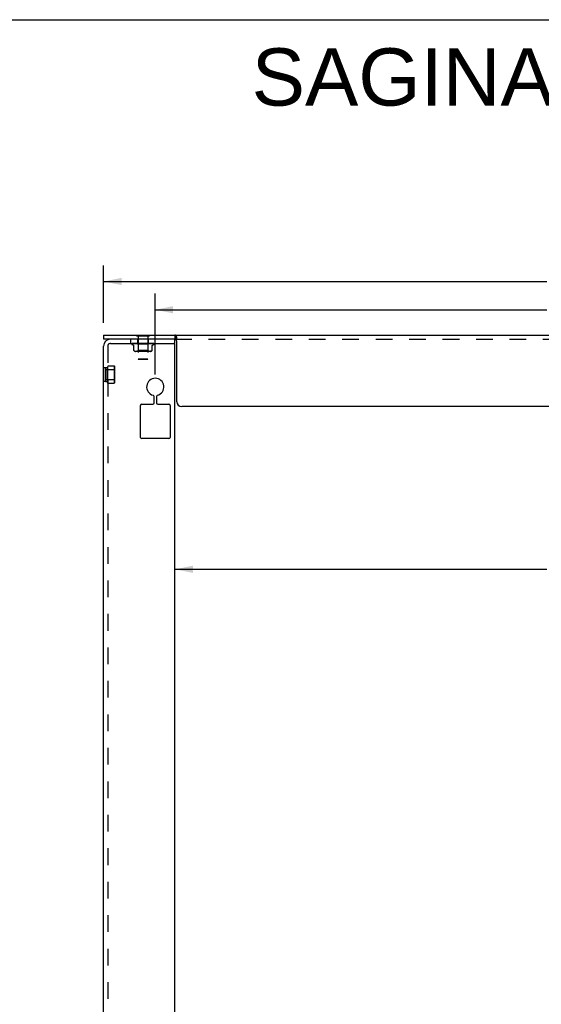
# Model space of a CAD drawing. Header units: inches. Extents: x 0 to 77.3, y 0 to 50.
# Tile 40 of 42: x 33.9 to 47.1, y 25 to 50. Entities that reach past the tile are written whole.
import ezdxf

# ---------------------------------------------------------------- set-up
doc = ezdxf.new("R2010")
doc.units = ezdxf.units.IN
doc.header["$LTSCALE"] = 4.25
doc.header["$MEASUREMENT"] = 0
doc.linetypes.add('HIDDEN', pattern=[0.2, 0.1, -0.1])
doc.layers.get('0').update_dxf_attribs({"linetype": 'CONTINUOUS'})
for name, color, linetype in [('02___PRT_ALL_AXES', 7, 'CONTINUOUS'), ('DEFAULT_2', 8, 'HIDDEN'), ('DIMENSIONS', 7, 'CONTINUOUS')]:
    doc.layers.add(name, color=color, linetype=linetype)
doc.styles.get("Standard").update_dxf_attribs({"font": 'arial.ttf'})
doc.dimstyles.new('DIMSTYLE_1', dxfattribs={"dimtxt": 0.386364, "dimasz": 0.454545, "dimexe": 0.09, "dimexo": 0.07, "dimgap": 0.0425, "dimtad": 0, "dimtih": 1, "dimtoh": 1, "dimzin": 4, "dimdsep": 46, "dimtxsty": 'Standard', "dimblk": '_FILLED', "dimblk1": '_FILLED', "dimblk2": '_FILLED', "dimcen": 0.09, "dimazin": 1, "dimtfac": 1, "dimtdec": 3, "dimtofl": 0, "dimtmove": 0, "dimatfit": 3, "dimldrblk": '_FILLED', "dimfxl": 0, "dimtolj": 1, "dimtzin": 4, "dimarcsym": 0})

# ---------------------------------------------------------------- blocks, each defined once
blk = doc.blocks.new('_FILLED')
at = {"color": 0, "linetype": 'ByBlock'}
blk.add_solid([(0, 0), (-1, 0.2), (-1, -0.2)], dxfattribs=at)
blk = doc.blocks.new('*D3')
at = {"layer": 'DIMENSIONS', "color": 2, "linetype": 'Continuous'}
for p, q in [((36.015, 42.307), (36.015, 43.761)), ((60.265, 42.307), (60.265, 43.761)), ((36.015, 43.352), (47.272, 43.352)), ((60.265, 43.352), (49.008, 43.352))]:
    blk.add_line(p, q, dxfattribs=at)
at = {"layer": 'DIMENSIONS', "color": 2, "linetype": 'Continuous', "xscale": 0.4545454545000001, "yscale": 0.4545454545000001, "zscale": 0.4545454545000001, "rotation": 180}
blk.add_blockref('_FILLED', (36.015, 43.352), dxfattribs=at)
at = {"layer": 'DIMENSIONS', "color": 2, "linetype": 'Continuous', "xscale": 0.4545454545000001, "yscale": 0.4545454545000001, "zscale": 0.4545454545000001}
blk.add_blockref('_FILLED', (60.265, 43.352), dxfattribs=at)
at = {"layer": 'DIMENSIONS', "color": 2, "linetype": 'Continuous', "insert": (48.14, 43.545), "char_height": 0.3864, "width": 1.35012, "attachment_point": 2, "line_spacing_factor": 0.9}
blk.add_mtext('24.25', dxfattribs=at)
blk = doc.blocks.new('*D4')
at = {"layer": 'DIMENSIONS', "color": 2, "linetype": 'Continuous'}
for p, q in [((37.327, 40.994), (37.327, 43.045)), ((58.952, 40.994), (58.952, 43.045)), ((37.327, 42.636), (47.272, 42.636)), ((58.952, 42.636), (49.008, 42.636))]:
    blk.add_line(p, q, dxfattribs=at)
at = {"layer": 'DIMENSIONS', "color": 2, "linetype": 'Continuous', "xscale": 0.4545454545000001, "yscale": 0.4545454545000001, "zscale": 0.4545454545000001, "rotation": 180}
blk.add_blockref('_FILLED', (37.327, 42.636), dxfattribs=at)
at = {"layer": 'DIMENSIONS', "color": 2, "linetype": 'Continuous', "xscale": 0.4545454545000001, "yscale": 0.4545454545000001, "zscale": 0.4545454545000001}
blk.add_blockref('_FILLED', (58.952, 42.636), dxfattribs=at)
at = {"layer": 'DIMENSIONS', "color": 2, "linetype": 'Continuous', "insert": (48.14, 42.829), "char_height": 0.3864, "width": 1.35012, "attachment_point": 2, "line_spacing_factor": 0.9}
blk.add_mtext('21.63', dxfattribs=at)
blk = doc.blocks.new('*D6')
at = {"layer": 'DIMENSIONS', "color": 2, "linetype": 'Continuous'}
for p, q in [((37.827, 36.045), (47.272, 36.045)), ((58.452, 36.045), (49.008, 36.045))]:
    blk.add_line(p, q, dxfattribs=at)
at = {"layer": 'DIMENSIONS', "color": 2, "linetype": 'Continuous', "xscale": 0.4545454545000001, "yscale": 0.4545454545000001, "zscale": 0.4545454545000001, "rotation": 180}
blk.add_blockref('_FILLED', (37.827, 36.045), dxfattribs=at)
at = {"layer": 'DIMENSIONS', "color": 2, "linetype": 'Continuous', "xscale": 0.4545454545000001, "yscale": 0.4545454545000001, "zscale": 0.4545454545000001}
blk.add_blockref('_FILLED', (58.452, 36.045), dxfattribs=at)
at = {"layer": 'DIMENSIONS', "color": 2, "linetype": 'Continuous', "insert": (48.14, 36.238), "char_height": 0.3864, "width": 1.35012, "attachment_point": 2, "line_spacing_factor": 0.9}
blk.add_mtext('20.63', dxfattribs=at)

msp = doc.modelspace()

# ---------------------------------------------------------------- linework, layer by layer
at = {"color": 7, "linetype": 'Continuous'}
for p, q in [((0, 50), (77.273, 50)), ((36.015, 41.989), (36.015, 41.885)), ((36.015, 41.989), (60.265, 41.989)), ((36.846, 41.993), (36.846, 41.989)), ((36.846, 41.993), (37.183, 41.993)), ((37.183, 41.993), (37.183, 41.989)), ((37.827, 41.781), (37.797, 41.781)), ((37.827, 41.781), (37.827, 41.885)), ((37.828, 41.989), (37.828, 41.885)), ((37.869, 41.877), (37.868, 41.9)), ((37.869, 41.869), (37.869, 41.877)), ((37.874, 40.301), (37.874, 41.818)), ((58.28, 40.176), (37.999, 40.176))]:
    msp.add_line(p, q, dxfattribs=at)
at = {"color": 3, "linetype": 'Continuous'}
for p, q in [((37.828, 41.885), (36.015, 41.885)), ((36.189, 41.781), (37.797, 41.781)), ((37.827, 9.977), (37.827, 41.751)), ((36.015, 10.017), (36.015, 41.711)), ((37.296, 40.268), (37.296, 40.435)), ((37.359, 40.435), (37.359, 40.268)), ((36.952, 39.393), (36.952, 40.208)), ((36.982, 40.238), (37.266, 40.238)), ((37.389, 40.238), (37.672, 40.238)), ((37.702, 40.208), (37.702, 39.393)), ((37.672, 39.363), (36.982, 39.363))]:
    msp.add_line(p, q, dxfattribs=at)
at = {"color": 7, "linetype": 'Continuous'}
for points in [[(37.846, 41.984), (37.846, 41.984), (37.844, 41.985), (37.841, 41.986), (37.839, 41.987), (37.837, 41.988), (37.834, 41.988), (37.831, 41.989), (37.828, 41.989)], [(37.868, 41.9), (37.868, 41.907), (37.868, 41.914), (37.868, 41.921), (37.867, 41.927), (37.867, 41.933), (37.866, 41.938), (37.866, 41.944), (37.865, 41.948), (37.864, 41.953), (37.863, 41.957), (37.862, 41.961), (37.86, 41.965), (37.859, 41.969), (37.857, 41.972), (37.855, 41.974), (37.854, 41.977), (37.852, 41.979), (37.85, 41.981), (37.848, 41.983), (37.846, 41.984)], [(37.874, 41.818), (37.873, 41.824), (37.872, 41.831), (37.871, 41.838), (37.87, 41.845), (37.869, 41.853), (37.869, 41.861), (37.869, 41.869)]]:
    msp.add_lwpolyline(points, dxfattribs=at)
at = {"color": 3, "linetype": 'Continuous'}
for centre, radius, start, end in [((36.189, 41.711), 0.174, 90, 180), ((37.797, 41.751), 0.03, 0, 90), ((37.327, 40.676), 0.219, 284.314, 255.686), ((37.266, 40.268), 0.03, 270, 360), ((37.266, 40.435), 0.03, 0, 75.686), ((37.389, 40.435), 0.03, 104.314, 180), ((37.389, 40.268), 0.03, 180, 270), ((36.982, 40.208), 0.03, 90, 180), ((37.672, 40.208), 0.03, 0, 90), ((36.982, 39.393), 0.03, 180, 270), ((37.672, 39.393), 0.03, 270, 360)]:
    msp.add_arc(centre, radius, start, end, dxfattribs=at)
at = {"color": 7, "linetype": 'Continuous'}
for centre, radius, start, end in [((36.189, 41.711), 0.07, 90, 118.9161), ((37.999, 40.301), 0.125, 180, 270)]:
    msp.add_arc(centre, radius, start, end, dxfattribs=at)
at = {"layer": '02___PRT_ALL_AXES', "color": 8, "linetype": 'HIDDEN'}
for p, q in [((36.065, 40.817), (36.065, 41.16)), ((36.065, 41.16), (36.119, 41.16)), ((36.119, 40.769), (36.119, 41.209)), ((36.119, 41.209), (36.279, 41.209)), ((36.065, 40.817), (36.119, 40.817)), ((36.119, 40.769), (36.279, 40.769))]:
    msp.add_line(p, q, dxfattribs=at)
at = {"layer": 'DEFAULT_2', "color": 8, "linetype": 'HIDDEN'}
for p, q in [((36.702, 41.781), (36.702, 41.885)), ((36.734, 41.764), (36.734, 41.765)), ((36.739, 41.777), (36.739, 41.777)), ((36.745, 41.778), (36.872, 41.78)), ((36.768, 41.778), (36.85, 41.779)), ((36.777, 41.778), (36.857, 41.779)), ((36.777, 41.778), (36.777, 41.778)), ((36.795, 41.778), (36.867, 41.779)), ((36.807, 41.778), (36.906, 41.78)), ((36.813, 41.779), (36.807, 41.778)), ((36.807, 41.778), (36.807, 41.778)), ((36.821, 41.78), (36.813, 41.779)), ((36.829, 41.778), (36.89, 41.779)), ((36.856, 41.779), (36.844, 41.778)), ((36.844, 41.778), (36.844, 41.778)), ((36.846, 41.989), (36.846, 41.975)), ((36.846, 41.975), (37.183, 41.975)), ((36.85, 41.779), (36.885, 41.78)), ((36.855, 41.78), (36.873, 41.78)), ((36.857, 41.779), (36.891, 41.78)), ((36.867, 41.779), (36.898, 41.78)), ((36.87, 41.778), (36.917, 41.779)), ((36.871, 41.781), (36.871, 41.781)), ((36.871, 41.781), (36.89, 41.762)), ((36.872, 41.78), (36.872, 41.78)), ((36.873, 41.78), (36.873, 41.78)), ((36.874, 41.885), (36.874, 41.781)), ((36.876, 41.78), (36.875, 41.78)), ((36.879, 41.78), (36.879, 41.78)), ((36.885, 41.78), (36.884, 41.78)), ((36.887, 41.778), (36.949, 41.78)), ((36.888, 41.778), (36.887, 41.778)), ((36.909, 41.78), (36.888, 41.778)), ((36.89, 41.989), (36.89, 41.885)), ((36.89, 41.779), (36.916, 41.78)), ((36.89, 41.762), (36.89, 41.599)), ((37.14, 41.762), (36.89, 41.762)), ((36.891, 41.975), (36.891, 41.378)), ((36.891, 41.78), (36.891, 41.78)), ((36.891, 41.78), (36.891, 41.78)), ((36.892, 41.78), (36.891, 41.78)), ((36.892, 41.781), (36.895, 41.78)), ((36.895, 41.78), (36.898, 41.78)), ((36.898, 41.78), (36.898, 41.78)), ((36.906, 41.78), (36.907, 41.78)), ((36.912, 41.781), (36.907, 41.78)), ((36.909, 41.781), (36.916, 41.78)), ((36.916, 41.781), (36.909, 41.78)), ((36.916, 41.78), (36.916, 41.78)), ((36.917, 41.779), (36.938, 41.78)), ((36.917, 41.778), (36.948, 41.779)), ((36.933, 41.781), (36.926, 41.78)), ((36.926, 41.78), (36.926, 41.78)), ((36.929, 41.781), (36.937, 41.78)), ((36.935, 41.778), (36.974, 41.78)), ((36.936, 41.778), (36.935, 41.778)), ((36.936, 41.778), (36.959, 41.78)), ((36.938, 41.78), (36.937, 41.78)), ((36.948, 41.779), (36.962, 41.78)), ((36.957, 41.781), (36.949, 41.78)), ((36.949, 41.78), (36.949, 41.78)), ((36.953, 41.781), (36.961, 41.78)), ((36.962, 41.78), (36.961, 41.78)), ((36.967, 41.778), (36.978, 41.779)), ((36.974, 41.78), (36.975, 41.78)), ((36.983, 41.781), (36.975, 41.78)), ((36.978, 41.779), (36.988, 41.78)), ((36.979, 41.781), (36.987, 41.78)), ((37.01, 41.781), (37.002, 41.78)), ((37.006, 41.781), (37.015, 41.78)), ((37.038, 41.781), (37.029, 41.78)), ((37.033, 41.781), (37.042, 41.78)), ((37.069, 41.778), (37.039, 41.781)), ((37.042, 41.78), (37.069, 41.778)), ((37.042, 41.78), (37.042, 41.78)), ((37.055, 41.78), (37.076, 41.779)), ((37.064, 41.781), (37.056, 41.78)), ((37.06, 41.781), (37.068, 41.78)), ((37.068, 41.78), (37.119, 41.778)), ((37.068, 41.78), (37.068, 41.78)), ((37.069, 41.778), (37.069, 41.778)), ((37.076, 41.779), (37.088, 41.778)), ((37.08, 41.78), (37.081, 41.78)), ((37.08, 41.78), (37.117, 41.779)), ((37.089, 41.781), (37.081, 41.78)), ((37.085, 41.781), (37.092, 41.78)), ((37.119, 41.778), (37.089, 41.781)), ((37.093, 41.78), (37.092, 41.78)), ((37.103, 41.78), (37.153, 41.779)), ((37.103, 41.78), (37.104, 41.78)), ((37.111, 41.781), (37.104, 41.78)), ((37.108, 41.781), (37.114, 41.78)), ((37.114, 41.78), (37.114, 41.78)), ((37.117, 41.779), (37.137, 41.778)), ((37.119, 41.778), (37.119, 41.778)), ((37.123, 41.78), (37.185, 41.779)), ((37.123, 41.78), (37.124, 41.78)), ((37.13, 41.781), (37.124, 41.78)), ((37.127, 41.781), (37.129, 41.78)), ((37.129, 41.78), (37.132, 41.78)), ((37.132, 41.78), (37.132, 41.78)), ((37.148, 41.78), (37.137, 41.781)), ((37.139, 41.975), (37.139, 41.378)), ((37.142, 41.78), (37.139, 41.78)), ((37.139, 41.78), (37.139, 41.78)), ((37.14, 41.989), (37.14, 41.885)), ((37.159, 41.781), (37.14, 41.762)), ((37.14, 41.762), (37.14, 41.599)), ((37.144, 41.781), (37.142, 41.78)), ((37.145, 41.78), (37.145, 41.78)), ((37.165, 41.778), (37.148, 41.78)), ((37.15, 41.78), (37.151, 41.78)), ((37.153, 41.779), (37.181, 41.778)), ((37.154, 41.78), (37.154, 41.78)), ((37.154, 41.78), (37.281, 41.778)), ((37.155, 41.781), (37.155, 41.885)), ((37.157, 41.78), (37.157, 41.78)), ((37.158, 41.78), (37.158, 41.78)), ((37.165, 41.778), (37.165, 41.778)), ((37.186, 41.78), (37.18, 41.781)), ((37.183, 41.989), (37.183, 41.975)), ((37.185, 41.779), (37.219, 41.778)), ((37.194, 41.779), (37.186, 41.78)), ((37.205, 41.778), (37.205, 41.778)), ((37.223, 41.78), (37.217, 41.781)), ((37.23, 41.779), (37.223, 41.78)), ((37.239, 41.778), (37.239, 41.778)), ((37.239, 41.778), (37.239, 41.778)), ((37.249, 41.778), (37.25, 41.778)), ((37.273, 41.778), (37.273, 41.778)), ((37.292, 41.776), (37.292, 41.776)), ((37.296, 41.764), (37.296, 41.765)), ((37.327, 41.781), (37.327, 41.885)), ((37.831, 41.989), (37.828, 41.989)), ((37.828, 41.885), (58.452, 41.885)), ((37.846, 41.984), (37.844, 41.985)), ((37.848, 41.983), (37.848, 41.983)), ((37.868, 41.907), (37.868, 41.901)), ((37.868, 41.901), (37.868, 41.895)), ((37.868, 41.895), (37.868, 41.889)), ((37.868, 41.889), (37.869, 41.883)), ((37.869, 41.883), (37.869, 41.877)), ((37.869, 41.874), (37.869, 41.877)), ((36.119, 41.711), (36.119, 10.017)), ((36.76, 41.743), (36.745, 41.749)), ((36.779, 41.603), (36.779, 41.716)), ((36.779, 41.603), (36.779, 41.603)), ((36.793, 41.593), (36.798, 41.59)), ((36.798, 41.59), (36.804, 41.588)), ((36.804, 41.589), (36.809, 41.587)), ((36.809, 41.587), (36.814, 41.586)), ((36.814, 41.586), (36.82, 41.585)), ((36.82, 41.585), (36.825, 41.585)), ((36.825, 41.585), (36.83, 41.584)), ((36.83, 41.584), (36.835, 41.584)), ((36.835, 41.584), (36.839, 41.584)), ((37.194, 41.579), (36.835, 41.579)), ((36.839, 41.584), (36.844, 41.585)), ((36.844, 41.585), (36.849, 41.585)), ((36.849, 41.585), (36.854, 41.586)), ((36.854, 41.586), (36.86, 41.587)), ((36.86, 41.587), (36.865, 41.588)), ((36.865, 41.588), (36.871, 41.591)), ((36.89, 41.599), (36.87, 41.579)), ((36.871, 41.59), (36.876, 41.593)), ((36.876, 41.593), (36.881, 41.596)), ((36.886, 41.6), (36.881, 41.596)), ((36.888, 41.601), (36.886, 41.6)), ((37.14, 41.599), (36.89, 41.599)), ((36.93, 41.593), (36.92, 41.596)), ((36.964, 41.587), (36.952, 41.589)), ((37.135, 41.603), (37.138, 41.603)), ((37.14, 41.599), (37.16, 41.579)), ((37.154, 41.593), (37.159, 41.59)), ((37.159, 41.591), (37.165, 41.588)), ((37.164, 41.588), (37.17, 41.587)), ((37.17, 41.587), (37.175, 41.586)), ((37.175, 41.586), (37.181, 41.585)), ((37.181, 41.585), (37.186, 41.585)), ((37.186, 41.585), (37.19, 41.584)), ((37.19, 41.584), (37.195, 41.584)), ((37.195, 41.584), (37.2, 41.584)), ((37.205, 41.585), (37.2, 41.584)), ((37.21, 41.585), (37.215, 41.586)), ((37.215, 41.586), (37.221, 41.587)), ((37.221, 41.587), (37.226, 41.589)), ((37.226, 41.588), (37.232, 41.59)), ((37.232, 41.59), (37.237, 41.593)), ((37.249, 41.601), (37.247, 41.6)), ((37.251, 41.603), (37.25, 41.603)), ((37.25, 41.602), (37.251, 41.603)), ((37.251, 41.603), (37.251, 41.716)), ((37.27, 41.743), (37.285, 41.749)), ((36.901, 41.368), (36.891, 41.378)), ((37.139, 41.378), (36.891, 41.378)), ((37.129, 41.368), (36.901, 41.368)), ((37.129, 41.368), (37.139, 41.378)), ((36.119, 41.161), (36.015, 41.161)), ((36.065, 40.854), (36.065, 41.124)), ((36.075, 41.114), (36.065, 41.124)), ((36.075, 41.114), (36.075, 40.864)), ((36.075, 41.114), (36.279, 41.114)), ((36.279, 41.209), (36.279, 40.769)), ((36.289, 41.199), (36.279, 41.209)), ((36.279, 41.114), (36.289, 41.124)), ((36.289, 41.199), (36.289, 40.779)), ((36.119, 40.817), (36.015, 40.817)), ((36.075, 40.864), (36.065, 40.854)), ((36.075, 40.864), (36.279, 40.864)), ((36.279, 40.864), (36.289, 40.854)), ((36.289, 40.779), (36.279, 40.769))]:
    msp.add_line(p, q, dxfattribs=at)
for points in [[(36.746, 41.781), (36.746, 41.781), (36.745, 41.78), (36.744, 41.78), (36.744, 41.78), (36.743, 41.78), (36.742, 41.779), (36.742, 41.779), (36.742, 41.779), (36.741, 41.778), (36.741, 41.778), (36.74, 41.778), (36.74, 41.778), (36.74, 41.777), (36.739, 41.777)], [(36.739, 41.777), (36.739, 41.777), (36.739, 41.777), (36.74, 41.777), (36.74, 41.777), (36.74, 41.777), (36.74, 41.778), (36.741, 41.778), (36.741, 41.778), (36.742, 41.778), (36.742, 41.778), (36.743, 41.778), (36.743, 41.778)], [(36.745, 41.781), (36.745, 41.781), (36.744, 41.78), (36.742, 41.78), (36.741, 41.779), (36.74, 41.778)], [(36.753, 41.781), (36.753, 41.781), (36.751, 41.78), (36.749, 41.78), (36.748, 41.779), (36.746, 41.779), (36.745, 41.779), (36.743, 41.778), (36.743, 41.778)], [(36.743, 41.778), (36.833, 41.779), (36.854, 41.78)], [(36.743, 41.778), (36.743, 41.778), (36.743, 41.778), (36.744, 41.778), (36.745, 41.778)], [(36.75, 41.778), (36.749, 41.778), (36.749, 41.778), (36.749, 41.778)], [(36.749, 41.778), (36.749, 41.778), (36.749, 41.778), (36.749, 41.778), (36.749, 41.778), (36.75, 41.778), (36.75, 41.778), (36.751, 41.778), (36.751, 41.778)], [(36.755, 41.781), (36.754, 41.781), (36.754, 41.78), (36.753, 41.78), (36.753, 41.78), (36.752, 41.779), (36.752, 41.779), (36.751, 41.779), (36.751, 41.779), (36.75, 41.778)], [(36.751, 41.778), (36.858, 41.78), (36.876, 41.78)], [(36.77, 41.781), (36.769, 41.78), (36.766, 41.78), (36.764, 41.78), (36.761, 41.779), (36.759, 41.779), (36.757, 41.778), (36.755, 41.778)], [(36.755, 41.778), (36.756, 41.778), (36.756, 41.778)], [(36.756, 41.778), (36.862, 41.78), (36.879, 41.78)], [(36.77, 41.779), (36.769, 41.778), (36.768, 41.778), (36.768, 41.778), (36.768, 41.778)], [(36.768, 41.778), (36.768, 41.778), (36.768, 41.778), (36.768, 41.778), (36.768, 41.778), (36.768, 41.778)], [(36.774, 41.781), (36.773, 41.781), (36.772, 41.78), (36.772, 41.78), (36.771, 41.78), (36.77, 41.779), (36.77, 41.779)], [(36.796, 41.781), (36.794, 41.781), (36.791, 41.78), (36.788, 41.78), (36.785, 41.779), (36.782, 41.779), (36.779, 41.778), (36.777, 41.778)], [(36.797, 41.779), (36.796, 41.779), (36.796, 41.778), (36.795, 41.778), (36.795, 41.778), (36.795, 41.778), (36.795, 41.778)], [(36.795, 41.778), (36.795, 41.778), (36.795, 41.778), (36.795, 41.778)], [(36.801, 41.781), (36.801, 41.781), (36.8, 41.78), (36.799, 41.78), (36.798, 41.78), (36.797, 41.779)], [(36.83, 41.781), (36.828, 41.781), (36.821, 41.78)], [(36.832, 41.779), (36.832, 41.779), (36.831, 41.779), (36.83, 41.778), (36.83, 41.778), (36.83, 41.778), (36.829, 41.778), (36.829, 41.778)], [(36.836, 41.781), (36.835, 41.781), (36.835, 41.78), (36.834, 41.78), (36.832, 41.779)], [(36.844, 41.778), (36.915, 41.78), (36.926, 41.78)], [(36.871, 41.781), (36.868, 41.781), (36.856, 41.779)], [(36.877, 41.781), (36.877, 41.781), (36.876, 41.78), (36.875, 41.78), (36.875, 41.78), (36.874, 41.779), (36.873, 41.779), (36.872, 41.779), (36.872, 41.778), (36.871, 41.778), (36.871, 41.778), (36.87, 41.778)], [(36.871, 41.781), (36.871, 41.78), (36.871, 41.78), (36.872, 41.78), (36.872, 41.78), (36.872, 41.78), (36.872, 41.78)], [(36.871, 41.781), (36.871, 41.78), (36.871, 41.78), (36.872, 41.78)], [(36.872, 41.781), (36.872, 41.78), (36.872, 41.78), (36.873, 41.78), (36.873, 41.78), (36.873, 41.78), (36.873, 41.78)], [(36.874, 41.781), (36.873, 41.781), (36.873, 41.78), (36.873, 41.78), (36.873, 41.78)], [(36.873, 41.781), (36.873, 41.781), (36.874, 41.78), (36.875, 41.78), (36.875, 41.78)], [(36.876, 41.781), (36.876, 41.78), (36.876, 41.78), (36.876, 41.78), (36.876, 41.78), (36.876, 41.78)], [(36.878, 41.781), (36.878, 41.78), (36.878, 41.78), (36.879, 41.78), (36.879, 41.78), (36.879, 41.78), (36.879, 41.78)], [(36.882, 41.781), (36.881, 41.781), (36.881, 41.78), (36.88, 41.78), (36.879, 41.78)], [(36.88, 41.781), (36.881, 41.781), (36.882, 41.78), (36.883, 41.78), (36.884, 41.78)], [(36.885, 41.781), (36.885, 41.78), (36.885, 41.78), (36.885, 41.78), (36.885, 41.78), (36.885, 41.78)], [(36.888, 41.781), (36.889, 41.781), (36.889, 41.78), (36.89, 41.78), (36.89, 41.78), (36.89, 41.78), (36.891, 41.78)], [(36.895, 41.781), (36.894, 41.781), (36.893, 41.781), (36.892, 41.78)], [(36.899, 41.781), (36.899, 41.78), (36.899, 41.78), (36.899, 41.78), (36.899, 41.78), (36.898, 41.78)], [(36.904, 41.781), (36.904, 41.78), (36.905, 41.78), (36.905, 41.78), (36.906, 41.78), (36.906, 41.78), (36.906, 41.78)], [(36.918, 41.781), (36.918, 41.78), (36.917, 41.78), (36.917, 41.78), (36.917, 41.78), (36.916, 41.78)], [(36.923, 41.781), (36.923, 41.781), (36.923, 41.78), (36.922, 41.78), (36.921, 41.78), (36.921, 41.779), (36.92, 41.779), (36.919, 41.779), (36.919, 41.779), (36.918, 41.778), (36.917, 41.778), (36.917, 41.778), (36.917, 41.778)], [(36.923, 41.781), (36.924, 41.78), (36.924, 41.78), (36.925, 41.78), (36.925, 41.78), (36.926, 41.78), (36.926, 41.78)], [(36.94, 41.781), (36.939, 41.78), (36.939, 41.78), (36.939, 41.78), (36.938, 41.78), (36.938, 41.78)], [(36.946, 41.781), (36.946, 41.78), (36.947, 41.78), (36.948, 41.78), (36.948, 41.78), (36.949, 41.78), (36.949, 41.78)], [(36.959, 41.78), (36.965, 41.781), (36.965, 41.781)], [(36.964, 41.781), (36.964, 41.78), (36.963, 41.78), (36.963, 41.78), (36.962, 41.78), (36.962, 41.78)], [(36.971, 41.78), (36.971, 41.779), (36.97, 41.779), (36.97, 41.779), (36.969, 41.779), (36.968, 41.778), (36.968, 41.778), (36.967, 41.778)], [(36.973, 41.781), (36.972, 41.781), (36.972, 41.78), (36.971, 41.78)], [(36.971, 41.781), (36.972, 41.78), (36.972, 41.78), (36.973, 41.78), (36.974, 41.78), (36.974, 41.78), (36.974, 41.78)], [(36.988, 41.78), (36.988, 41.78), (36.987, 41.78)], [(36.991, 41.781), (36.99, 41.78), (36.99, 41.78), (36.989, 41.78), (36.989, 41.78), (36.988, 41.78)], [(36.998, 41.781), (36.998, 41.78), (36.999, 41.78), (37, 41.78), (37, 41.78), (37.001, 41.78), (37.002, 41.78)], [(37.018, 41.781), (37.018, 41.78), (37.017, 41.78), (37.016, 41.78), (37.016, 41.78), (37.015, 41.78), (37.015, 41.78)], [(37.025, 41.781), (37.026, 41.78), (37.026, 41.78), (37.027, 41.78), (37.027, 41.78)], [(37.027, 41.78), (37.028, 41.78), (37.028, 41.78), (37.029, 41.78)], [(37.027, 41.78), (37.029, 41.78), (37.03, 41.78), (37.032, 41.779), (37.033, 41.779), (37.035, 41.779), (37.036, 41.778)], [(37.033, 41.78), (37.033, 41.78), (37.032, 41.78), (37.032, 41.781), (37.032, 41.781)], [(37.036, 41.778), (37.036, 41.778), (37.035, 41.779), (37.035, 41.779), (37.034, 41.779), (37.034, 41.779), (37.034, 41.779), (37.033, 41.78), (37.033, 41.78)], [(37.045, 41.781), (37.045, 41.78), (37.044, 41.78), (37.044, 41.78), (37.043, 41.78), (37.042, 41.78), (37.042, 41.78)], [(37.052, 41.781), (37.053, 41.78), (37.053, 41.78), (37.054, 41.78), (37.054, 41.78), (37.055, 41.78)], [(37.055, 41.78), (37.055, 41.78), (37.056, 41.78)], [(37.072, 41.781), (37.071, 41.78), (37.07, 41.78), (37.07, 41.78), (37.069, 41.78), (37.069, 41.78), (37.068, 41.78)], [(37.072, 41.78), (37.072, 41.78), (37.072, 41.78), (37.073, 41.78), (37.073, 41.78), (37.073, 41.779), (37.072, 41.779), (37.072, 41.779), (37.072, 41.779), (37.072, 41.779), (37.071, 41.778), (37.071, 41.778), (37.07, 41.778), (37.07, 41.778), (37.069, 41.778)], [(37.078, 41.781), (37.078, 41.78), (37.079, 41.78), (37.079, 41.78), (37.08, 41.78), (37.08, 41.78)], [(37.083, 41.78), (37.082, 41.781), (37.082, 41.781)], [(37.088, 41.778), (37.088, 41.778), (37.087, 41.778), (37.086, 41.779), (37.086, 41.779), (37.085, 41.779), (37.085, 41.779), (37.084, 41.78), (37.083, 41.78)], [(37.096, 41.781), (37.095, 41.78), (37.094, 41.78), (37.094, 41.78), (37.093, 41.78), (37.093, 41.78), (37.093, 41.78)], [(37.093, 41.78), (37.152, 41.778), (37.165, 41.778)], [(37.101, 41.781), (37.102, 41.78), (37.102, 41.78), (37.102, 41.78), (37.103, 41.78), (37.103, 41.78)], [(37.117, 41.781), (37.116, 41.78), (37.116, 41.78), (37.115, 41.78), (37.115, 41.78), (37.114, 41.78), (37.114, 41.78)], [(37.114, 41.78), (37.189, 41.778), (37.205, 41.778)], [(37.122, 41.781), (37.122, 41.78), (37.122, 41.78), (37.122, 41.78), (37.123, 41.78), (37.123, 41.78)], [(37.137, 41.778), (37.137, 41.778), (37.136, 41.778), (37.136, 41.778), (37.135, 41.778), (37.134, 41.779), (37.134, 41.779), (37.133, 41.779), (37.132, 41.78), (37.131, 41.78), (37.131, 41.78), (37.13, 41.781)], [(37.134, 41.781), (37.134, 41.78), (37.133, 41.78), (37.133, 41.78), (37.132, 41.78), (37.132, 41.78), (37.132, 41.78)], [(37.132, 41.78), (37.22, 41.778), (37.239, 41.778)], [(37.138, 41.781), (37.138, 41.78), (37.138, 41.78), (37.138, 41.78), (37.139, 41.78), (37.139, 41.78)], [(37.139, 41.78), (37.21, 41.779), (37.23, 41.778), (37.249, 41.778)], [(37.142, 41.781), (37.143, 41.781), (37.144, 41.78), (37.145, 41.78), (37.145, 41.78)], [(37.147, 41.781), (37.147, 41.78), (37.147, 41.78), (37.146, 41.78), (37.146, 41.78), (37.146, 41.78), (37.145, 41.78)], [(37.145, 41.78), (37.243, 41.778), (37.264, 41.778)], [(37.15, 41.781), (37.15, 41.78), (37.15, 41.78), (37.15, 41.78), (37.15, 41.78), (37.15, 41.78)], [(37.15, 41.78), (37.25, 41.778), (37.271, 41.778)], [(37.154, 41.781), (37.153, 41.781), (37.152, 41.78), (37.151, 41.78), (37.151, 41.78)], [(37.153, 41.781), (37.153, 41.781), (37.154, 41.78), (37.154, 41.78), (37.154, 41.78)], [(37.156, 41.781), (37.155, 41.78), (37.155, 41.78), (37.155, 41.78), (37.155, 41.78), (37.154, 41.78), (37.154, 41.78)], [(37.159, 41.781), (37.158, 41.781), (37.158, 41.78), (37.157, 41.78), (37.157, 41.78)], [(37.157, 41.781), (37.157, 41.78), (37.157, 41.78), (37.157, 41.78), (37.157, 41.78), (37.157, 41.78), (37.157, 41.78)], [(37.157, 41.78), (37.239, 41.779), (37.262, 41.778), (37.284, 41.778)], [(37.159, 41.781), (37.159, 41.78), (37.159, 41.78), (37.158, 41.78), (37.158, 41.78), (37.158, 41.78), (37.158, 41.78)], [(37.158, 41.781), (37.158, 41.781), (37.158, 41.78), (37.158, 41.78), (37.158, 41.78)], [(37.158, 41.78), (37.265, 41.778), (37.287, 41.778)], [(37.177, 41.779), (37.176, 41.78), (37.175, 41.78), (37.174, 41.781), (37.174, 41.781)], [(37.181, 41.778), (37.181, 41.778), (37.18, 41.778), (37.18, 41.778), (37.179, 41.778), (37.179, 41.779), (37.178, 41.779), (37.177, 41.779)], [(37.205, 41.778), (37.202, 41.778), (37.194, 41.779)], [(37.215, 41.78), (37.214, 41.78), (37.213, 41.781), (37.212, 41.781)], [(37.219, 41.778), (37.219, 41.778), (37.219, 41.778), (37.218, 41.778), (37.218, 41.778), (37.217, 41.779), (37.217, 41.779), (37.216, 41.779), (37.215, 41.78)], [(37.239, 41.778), (37.236, 41.778), (37.23, 41.779)], [(37.248, 41.779), (37.247, 41.779), (37.246, 41.78), (37.245, 41.78), (37.245, 41.78), (37.244, 41.781), (37.243, 41.781)], [(37.265, 41.778), (37.263, 41.778), (37.26, 41.779), (37.258, 41.779), (37.255, 41.78), (37.252, 41.78), (37.249, 41.781), (37.247, 41.781)], [(37.25, 41.778), (37.25, 41.778), (37.249, 41.778), (37.249, 41.778), (37.249, 41.778), (37.248, 41.779)], [(37.264, 41.778), (37.264, 41.778), (37.265, 41.778)], [(37.272, 41.778), (37.271, 41.779), (37.27, 41.779), (37.27, 41.779), (37.269, 41.78), (37.269, 41.78), (37.268, 41.78), (37.267, 41.781), (37.267, 41.781)], [(37.282, 41.778), (37.281, 41.778), (37.279, 41.779), (37.277, 41.779), (37.275, 41.78), (37.273, 41.78), (37.271, 41.78), (37.269, 41.781)], [(37.271, 41.778), (37.272, 41.778), (37.272, 41.778), (37.272, 41.778), (37.273, 41.778)], [(37.273, 41.778), (37.272, 41.778), (37.272, 41.778), (37.272, 41.778)], [(37.287, 41.778), (37.286, 41.778), (37.286, 41.778), (37.285, 41.779), (37.285, 41.779), (37.284, 41.779), (37.284, 41.779), (37.283, 41.78), (37.282, 41.78), (37.282, 41.78), (37.281, 41.781), (37.281, 41.781)], [(37.281, 41.778), (37.281, 41.778), (37.282, 41.778), (37.282, 41.778)], [(37.291, 41.777), (37.29, 41.777), (37.289, 41.778), (37.288, 41.779), (37.286, 41.779), (37.285, 41.78), (37.283, 41.78), (37.282, 41.781)], [(37.284, 41.778), (37.285, 41.778), (37.285, 41.778), (37.286, 41.778), (37.286, 41.778), (37.286, 41.778), (37.287, 41.778), (37.287, 41.778), (37.287, 41.778)], [(37.285, 41.781), (37.286, 41.78), (37.288, 41.78), (37.289, 41.779), (37.29, 41.778), (37.29, 41.778), (37.291, 41.777), (37.291, 41.777), (37.292, 41.776), (37.292, 41.776), (37.292, 41.776), (37.292, 41.776)], [(37.287, 41.778), (37.287, 41.778), (37.287, 41.778)], [(37.287, 41.778), (37.288, 41.778), (37.288, 41.778), (37.289, 41.778), (37.289, 41.778), (37.29, 41.778), (37.29, 41.777), (37.291, 41.777), (37.291, 41.777), (37.291, 41.777)], [(37.846, 41.984), (37.847, 41.984), (37.847, 41.983), (37.848, 41.982), (37.849, 41.982), (37.85, 41.981), (37.851, 41.98), (37.852, 41.979), (37.853, 41.978), (37.853, 41.976), (37.854, 41.975), (37.855, 41.974), (37.856, 41.972), (37.857, 41.971), (37.857, 41.969), (37.858, 41.967), (37.859, 41.965), (37.859, 41.963), (37.86, 41.961), (37.861, 41.959), (37.861, 41.957), (37.862, 41.955), (37.862, 41.953), (37.863, 41.951), (37.863, 41.949), (37.863, 41.946), (37.864, 41.944), (37.864, 41.942), (37.865, 41.939), (37.865, 41.937), (37.865, 41.935), (37.865, 41.932), (37.866, 41.93), (37.866, 41.928), (37.866, 41.925), (37.866, 41.923), (37.867, 41.92), (37.867, 41.917), (37.867, 41.915), (37.867, 41.912), (37.867, 41.909), (37.868, 41.907)], [(37.866, 41.938), (37.866, 41.944), (37.865, 41.948), (37.864, 41.953), (37.863, 41.957)], [(37.868, 41.9), (37.868, 41.907), (37.868, 41.914), (37.868, 41.921), (37.867, 41.927), (37.867, 41.933)], [(37.869, 41.853), (37.869, 41.861), (37.869, 41.869)], [(37.874, 41.818), (37.873, 41.824), (37.872, 41.831), (37.871, 41.838), (37.87, 41.845)], [(36.76, 41.743), (36.761, 41.742), (36.763, 41.742), (36.765, 41.741), (36.766, 41.74), (36.768, 41.738), (36.769, 41.737), (36.771, 41.736), (36.772, 41.734), (36.774, 41.732), (36.775, 41.731), (36.776, 41.729), (36.777, 41.727), (36.778, 41.724), (36.778, 41.722), (36.779, 41.719), (36.779, 41.717), (36.779, 41.716)], [(36.779, 41.603), (36.779, 41.603), (36.78, 41.602), (36.781, 41.602), (36.782, 41.601), (36.783, 41.6)], [(36.783, 41.6), (36.782, 41.601), (36.781, 41.602), (36.78, 41.602), (36.779, 41.603)], [(36.793, 41.593), (36.788, 41.596), (36.783, 41.6)], [(36.888, 41.601), (36.89, 41.602), (36.892, 41.603)], [(36.911, 41.6), (36.908, 41.601), (36.905, 41.602), (36.902, 41.603), (36.899, 41.603), (36.897, 41.603), (36.894, 41.603), (36.892, 41.603)], [(36.911, 41.6), (36.92, 41.596), (36.93, 41.593), (36.941, 41.591), (36.952, 41.589), (36.964, 41.587), (36.976, 41.586), (36.989, 41.585)], [(37.066, 41.587), (37.054, 41.586), (37.041, 41.585), (37.028, 41.584), (37.015, 41.584), (37.002, 41.584), (36.989, 41.585), (36.976, 41.586)], [(37.002, 41.584), (37.015, 41.584), (37.028, 41.584), (37.041, 41.585), (37.054, 41.586), (37.066, 41.587), (37.078, 41.589), (37.089, 41.591), (37.1, 41.593), (37.109, 41.596), (37.118, 41.6)], [(37.118, 41.6), (37.109, 41.596), (37.1, 41.593), (37.089, 41.591)], [(37.118, 41.6), (37.122, 41.601), (37.125, 41.602)], [(37.135, 41.603), (37.133, 41.603), (37.13, 41.603), (37.128, 41.603), (37.125, 41.602)], [(37.144, 41.6), (37.142, 41.601), (37.14, 41.602), (37.138, 41.603)], [(37.154, 41.593), (37.148, 41.596), (37.144, 41.6)], [(37.2, 41.584), (37.205, 41.585), (37.21, 41.585)], [(37.237, 41.593), (37.242, 41.596), (37.247, 41.6)], [(37.248, 41.601), (37.249, 41.601), (37.249, 41.602)], [(37.25, 41.602), (37.249, 41.602), (37.249, 41.601)], [(37.251, 41.716), (37.251, 41.717), (37.251, 41.719), (37.252, 41.722), (37.252, 41.724), (37.253, 41.727), (37.254, 41.729), (37.255, 41.731), (37.256, 41.732), (37.257, 41.734), (37.259, 41.736), (37.26, 41.737), (37.262, 41.738), (37.263, 41.74), (37.265, 41.741), (37.267, 41.742), (37.268, 41.742), (37.27, 41.743)], [(37.251, 41.603), (37.251, 41.603), (37.251, 41.603)]]:
    msp.add_lwpolyline(points, dxfattribs=at)
for centre, radius, start, end in [((36.189, 41.711), 0.07, 118.9161, 180), ((36.75, 41.765), 0.0167, 128.6218, 180), ((36.75, 41.764), 0.0167, 180, 250), ((37.279, 41.765), 0.0167, 0, 70.0516), ((37.279, 41.764), 0.0167, 290, 360), ((36.835, 41.656), 0.0776, 223.3008, 270), ((37.194, 41.656), 0.0776, 270, 316.6992)]:
    msp.add_arc(centre, radius, start, end, dxfattribs=at)

# ---------------------------------------------------------------- texts
at = {"layer": 'DIMENSIONS', "color": 2, "linetype": 'Continuous', "insert": (58.177, 49.273), "char_height": 1.45455, "width": 36.73674, "attachment_point": 2, "line_spacing_factor": 0.9}
msp.add_mtext('SAGINAW CONTROL & ENGINEERING\\PSCE-P2432SSWS', dxfattribs=at)

# ---------------------------------------------------------------- dimensions: what is measured, and where the dimension line sits
at = {"layer": 'DIMENSIONS', "color": 2, "linetype": 'Continuous'}
for base, p1, p2, picture, middle in [((60.265, 43.352), (36.015, 42.237), (60.265, 42.237), '*D3', (48.136, 43.35)), ((58.952388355, 42.636311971), (37.327388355, 40.92444947), (58.952388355, 40.92444947), '*D4', (48.134758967, 42.634158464)), ((58.452388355, 36.045238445), (37.827388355, 41.750767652), (58.452388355, 41.750767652), '*D6', (48.134758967, 36.043083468))]:
    dim = msp.add_linear_dim(base=base, p1=p1, p2=p2, dimstyle='DIMSTYLE_1', dxfattribs=at)
    dim.commit()
    dim.dimension.update_dxf_attribs({"geometry": picture, "text_midpoint": middle, "dimtype": 160})

doc.saveas('drawing.dxf')
